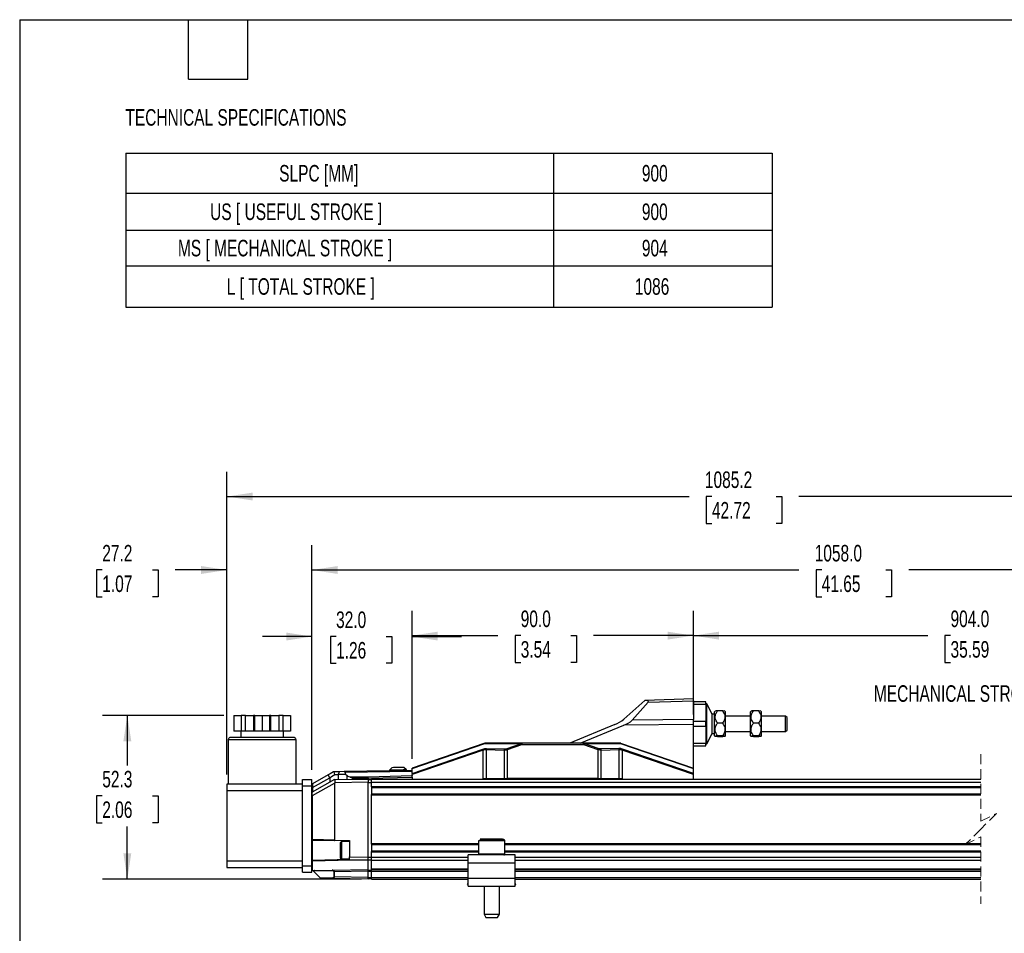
# Model space of a CAD drawing. Header units: millimetres. Extents: x 16 to 683, y 16 to 524.
# Tile 2 of 11: x 16 to 331, y 231 to 524. Entities that reach past the tile are written whole.
import ezdxf

# ---------------------------------------------------------------- set-up
doc = ezdxf.new("R2010")
doc.units = ezdxf.units.MM
doc.header["$LTSCALE"] = 2.5
doc.linetypes.add('HIDDEN', pattern=[1.905, 1.27, -0.635])
doc.layers.add('DIMENSIONS', color=140, linetype='Continuous', lineweight=25)
doc.layers.add('TEXT', color=140, linetype='Continuous', lineweight=25)
doc.styles.add('SLDTEXTSTYLE0', font='TXT', dxfattribs={"width": 0.7})
doc.dimstyles.new('SLDDIMSTYLE0', dxfattribs={"dimtxt": 5.39502, "dimasz": 8.255, "dimexe": 0, "dimexo": 0.0625, "dimgap": 1.348755, "dimtad": 0, "dimtih": 1, "dimtoh": 1, "dimrnd": 1e-09, "dimzin": 12, "dimdsep": 46, "dimtxsty": 'SLDTEXTSTYLE0', "dimsah": 1, "dimcen": 0.09, "dimadec": 0, "dimazin": 3, "dimtfac": 1, "dimtofl": 0, "dimtmove": 0, "dimatfit": 3, "dimfxl": 0, "dimfrac": 2, "dimtolj": 1, "dimtzin": 12, "dimarcsym": 0})
doc.dimstyles.new('SLDDIMSTYLE1', dxfattribs={"dimtxt": 5.39502, "dimasz": 8.255, "dimexe": 0, "dimexo": 0.0625, "dimgap": 1.348755, "dimtad": 0, "dimtih": 1, "dimtoh": 1, "dimrnd": 1e-09, "dimzin": 12, "dimdsep": 46, "dimtxsty": 'SLDTEXTSTYLE0', "dimsah": 1, "dimcen": 0.09, "dimadec": 0, "dimazin": 3, "dimtfac": 1, "dimtmove": 0, "dimatfit": 0, "dimfxl": 0, "dimfrac": 2, "dimtolj": 1, "dimtzin": 12, "dimarcsym": 0})
doc.dimstyles.new('SLDDIMSTYLE2', dxfattribs={"dimtxt": 5.39502, "dimasz": 8.255, "dimexe": 0, "dimexo": 0.0625, "dimgap": 1.348755, "dimtad": 0, "dimtih": 1, "dimtoh": 1, "dimrnd": 1e-09, "dimzin": 4, "dimdsep": 46, "dimtxsty": 'SLDTEXTSTYLE0', "dimsah": 1, "dimcen": 0.09, "dimadec": 0, "dimazin": 1, "dimtfac": 1, "dimtmove": 0, "dimatfit": 0, "dimfxl": 0, "dimfrac": 2, "dimtolj": 1, "dimtzin": 12, "dimarcsym": 0})
doc.dimstyles.new('SLDDIMSTYLE3', dxfattribs={"dimtxt": 5.39502, "dimasz": 8.255, "dimexe": 0, "dimexo": 0.0625, "dimgap": 1.348755, "dimtad": 0, "dimtih": 1, "dimtoh": 1, "dimrnd": 1e-09, "dimzin": 4, "dimdsep": 46, "dimtxsty": 'SLDTEXTSTYLE0', "dimsah": 1, "dimcen": 0.09, "dimadec": 0, "dimazin": 1, "dimtfac": 1, "dimtofl": 0, "dimtmove": 0, "dimatfit": 3, "dimfxl": 0, "dimfrac": 2, "dimtolj": 1, "dimtzin": 12, "dimarcsym": 0})

# ---------------------------------------------------------------- blocks, each defined once
blk = doc.blocks.new('SW_TABLEANNOTATION_0')
at = {"layer": 'DIMENSIONS', "color": 0}
for p, q in [((0, 0), (0, -12.74)), ((0, 0), (136.89, 0)), ((136.89, 0), (136.89, -12.74)), ((136.89, 0), (206.81, 0)), ((206.81, 0), (206.81, -12.74)), ((0, -12.74), (0, -24.64)), ((0, -12.74), (136.89, -12.74)), ((136.89, -12.74), (136.89, -24.64)), ((136.89, -12.74), (206.81, -12.74)), ((206.81, -12.74), (206.81, -24.64)), ((0, -24.64), (0, -36.01)), ((0, -24.64), (136.89, -24.64)), ((136.89, -24.64), (136.89, -36.01)), ((136.89, -24.64), (206.81, -24.64)), ((206.81, -24.64), (206.81, -36.01)), ((0, -36.01), (0, -49.21)), ((0, -36.01), (136.89, -36.01)), ((136.89, -36.01), (136.89, -49.21)), ((136.89, -36.01), (206.81, -36.01)), ((206.81, -36.01), (206.81, -49.21)), ((0, -49.21), (136.89, -49.21)), ((136.89, -49.21), (206.81, -49.21))]:
    blk.add_line(p, q, dxfattribs=at)
at = {"layer": 'DIMENSIONS', "color": 0, "attachment_point": 1, "style": 'SLDTEXTSTYLE0'}
for s, insert, char_height in [('SLPC [MM]', (49.09, -3.74), 5.292), ('900', (165.12, -3.74), 5.292), ('US [ USEFUL STROKE ]', (27, -16.06), 5.2917), ('900', (165.12, -16.06), 5.292), ('MS [ MECHANICAL STROKE ]', (16.7, -27.69), 5.2917), ('904', (165.12, -27.69), 5.292), ('L [ TOTAL STROKE ]', (32.32, -39.98), 5.2917), ('1086', (162.87, -39.98), 5.292)]:
    blk.add_mtext(s, dxfattribs=dict(at, insert=insert, char_height=char_height))
blk = doc.blocks.new('_D')
at = {"layer": 'DIMENSIONS'}
for p, q in [((81.18, 301.16), (42.37, 301.16)), ((50.31, 301.16), (50.31, 285.22)), ((42.29, 275.44), (40.48, 275.44)), ((40.48, 275.44), (40.48, 266.87)), ((58.32, 275.44), (60.14, 275.44)), ((60.14, 275.44), (60.14, 266.87)), ((40.48, 266.87), (42.29, 266.87)), ((50.31, 248.85), (50.31, 265.66)), ((60.14, 266.87), (58.32, 266.87)), ((125.21, 248.85), (42.37, 248.85))]:
    blk.add_line(p, q, dxfattribs=at)
for points in [[(50.31, 301.16), (49.04, 292.91), (51.58, 292.91)], [(50.31, 248.85), (51.58, 257.1), (49.04, 257.1)]]:
    blk.add_solid(points, dxfattribs=at)
at = {"layer": 'DIMENSIONS', "char_height": 5.292, "attachment_point": 1, "style": 'SLDTEXTSTYLE0'}
for s, insert in [('52.3', (42.29, 283.47)), ('2.06', (42.29, 273.69))]:
    blk.add_mtext(s, dxfattribs=dict(at, insert=insert))
blk = doc.blocks.new('_D_1')
at = {"layer": 'DIMENSIONS'}
for p, q in [((82.18, 282.34), (82.18, 355.69)), ((109.38, 283.84), (109.38, 355.69)), ((42.29, 347.75), (40.48, 347.75)), ((40.48, 347.75), (40.48, 339.17)), ((58.32, 347.75), (60.14, 347.75)), ((60.14, 347.75), (60.14, 339.17)), ((82.18, 347.75), (65.64, 347.75)), ((109.38, 347.75), (125.26, 347.75)), ((40.48, 339.17), (42.29, 339.17)), ((60.14, 339.17), (58.32, 339.17))]:
    blk.add_line(p, q, dxfattribs=at)
for points in [[(82.18, 347.75), (73.93, 349.02), (73.93, 346.48)], [(109.38, 347.75), (117.64, 346.48), (117.64, 349.02)]]:
    blk.add_solid(points, dxfattribs=at)
at = {"layer": 'DIMENSIONS', "char_height": 5.292, "attachment_point": 1, "style": 'SLDTEXTSTYLE0'}
for s, insert in [('27.2', (42.29, 355.78)), ('1.07', (42.29, 346))]:
    blk.add_mtext(s, dxfattribs=dict(at, insert=insert))
blk = doc.blocks.new('_D_2')
at = {"layer": 'DIMENSIONS'}
for p, q in [((109.38, 283.84), (109.38, 334.39)), ((141.38, 287.36), (141.38, 334.39)), ((109.38, 326.45), (93.51, 326.45)), ((117.09, 326.45), (115.28, 326.45)), ((115.28, 326.45), (115.28, 317.88)), ((133.12, 326.45), (134.93, 326.45)), ((134.93, 326.45), (134.93, 317.88)), ((141.38, 326.45), (157.26, 326.45)), ((115.28, 317.88), (117.09, 317.88)), ((134.93, 317.88), (133.12, 317.88))]:
    blk.add_line(p, q, dxfattribs=at)
for points in [[(109.38, 326.45), (101.13, 327.72), (101.13, 325.18)], [(141.38, 326.45), (149.64, 325.18), (149.64, 327.72)]]:
    blk.add_solid(points, dxfattribs=at)
at = {"layer": 'DIMENSIONS', "char_height": 5.292, "attachment_point": 1, "style": 'SLDTEXTSTYLE0'}
for s, insert in [('32.0', (117.09, 334.48)), ('1.26', (117.09, 324.7))]:
    blk.add_mtext(s, dxfattribs=dict(at, insert=insert))
blk = doc.blocks.new('_D_3')
at = {"layer": 'DIMENSIONS'}
for p, q in [((141.38, 287.36), (141.38, 334.68)), ((231.38, 301.51), (231.38, 334.68)), ((141.38, 326.74), (168.84, 326.74)), ((176.15, 326.74), (174.34, 326.74)), ((174.34, 326.74), (174.34, 318.17)), ((192.18, 326.74), (193.99, 326.74)), ((193.99, 326.74), (193.99, 318.17)), ((231.38, 326.74), (199.49, 326.74)), ((174.34, 318.17), (176.15, 318.17)), ((193.99, 318.17), (192.18, 318.17))]:
    blk.add_line(p, q, dxfattribs=at)
for points in [[(141.38, 326.74), (149.64, 325.47), (149.64, 328.01)], [(231.38, 326.74), (223.13, 328.01), (223.13, 325.47)]]:
    blk.add_solid(points, dxfattribs=at)
at = {"layer": 'DIMENSIONS', "char_height": 5.292, "attachment_point": 1, "style": 'SLDTEXTSTYLE0'}
for s, insert in [('90.0', (176.15, 334.77)), ('3.54', (176.15, 324.99))]:
    blk.add_mtext(s, dxfattribs=dict(at, insert=insert))
blk = doc.blocks.new('_D_4')
at = {"layer": 'DIMENSIONS'}
for p, q in [((231.38, 301.51), (231.38, 334.68)), ((459.18, 286.59), (459.18, 334.68)), ((392.46, 330.27), (388.93, 323.22)), ((394.23, 326.74), (392.46, 330.27)), ((231.38, 326.74), (306.35, 326.74)), ((313.66, 326.74), (311.85, 326.74)), ((311.85, 326.74), (311.85, 318.17)), ((334.18, 326.74), (335.99, 326.74)), ((335.99, 326.74), (335.99, 318.17)), ((387.17, 326.74), (341.49, 326.74)), ((388.93, 323.22), (387.17, 326.74)), ((459.18, 326.74), (394.23, 326.74)), ((311.85, 318.17), (313.66, 318.17)), ((335.99, 318.17), (334.18, 318.17))]:
    blk.add_line(p, q, dxfattribs=at)
for points in [[(231.38, 326.74), (239.64, 325.47), (239.64, 328.01)], [(459.18, 326.74), (450.93, 328.01), (450.93, 325.47)]]:
    blk.add_solid(points, dxfattribs=at)
at = {"layer": 'DIMENSIONS', "char_height": 5.292, "attachment_point": 1, "style": 'SLDTEXTSTYLE0'}
for s, insert in [('904.0', (313.66, 334.77)), ('35.59', (313.66, 324.99))]:
    blk.add_mtext(s, dxfattribs=dict(at, insert=insert))
blk = doc.blocks.new('_D_5')
at = {"layer": 'DIMENSIONS'}
for p, q in [((109.38, 283.84), (109.38, 355.69)), ((491.18, 279.66), (491.18, 355.69)), ((385.18, 351.28), (383.42, 347.75)), ((388.71, 344.22), (385.18, 351.28)), ((109.38, 347.75), (265.14, 347.75)), ((272.45, 347.75), (270.64, 347.75)), ((270.64, 347.75), (270.64, 339.17)), ((292.97, 347.75), (294.78, 347.75)), ((294.78, 347.75), (294.78, 339.17)), ((383.42, 347.75), (300.28, 347.75)), ((390.47, 347.75), (388.71, 344.22)), ((491.18, 347.75), (390.47, 347.75)), ((270.64, 339.17), (272.45, 339.17)), ((294.78, 339.17), (292.97, 339.17))]:
    blk.add_line(p, q, dxfattribs=at)
for points in [[(109.38, 347.75), (117.64, 346.48), (117.64, 349.02)], [(491.18, 347.75), (482.93, 349.02), (482.93, 346.48)]]:
    blk.add_solid(points, dxfattribs=at)
at = {"layer": 'DIMENSIONS', "char_height": 5.292, "attachment_point": 1, "style": 'SLDTEXTSTYLE0'}
for s, insert in [('1058.0', (270.2, 355.78)), ('41.65', (272.45, 346))]:
    blk.add_mtext(s, dxfattribs=dict(at, insert=insert))
blk = doc.blocks.new('_D_6')
at = {"layer": 'DIMENSIONS'}
for p, q in [((82.18, 282.34), (82.18, 379.2)), ((491.18, 279.66), (491.18, 379.2)), ((371.15, 374.79), (367.62, 367.73)), ((372.91, 371.26), (371.15, 374.79)), ((82.18, 371.26), (230.01, 371.26)), ((237.32, 371.26), (235.51, 371.26)), ((235.51, 371.26), (235.51, 362.68)), ((257.84, 371.26), (259.65, 371.26)), ((259.65, 371.26), (259.65, 362.68)), ((365.85, 371.26), (265.15, 371.26)), ((367.62, 367.73), (365.85, 371.26)), ((491.18, 371.26), (372.91, 371.26)), ((235.51, 362.68), (237.32, 362.68)), ((259.65, 362.68), (257.84, 362.68))]:
    blk.add_line(p, q, dxfattribs=at)
for points in [[(82.18, 371.26), (90.44, 369.99), (90.44, 372.53)], [(491.18, 371.26), (482.93, 372.53), (482.93, 369.99)]]:
    blk.add_solid(points, dxfattribs=at)
at = {"layer": 'DIMENSIONS', "char_height": 5.292, "attachment_point": 1, "style": 'SLDTEXTSTYLE0'}
for s, insert in [('1085.2', (235.08, 379.29)), ('42.72', (237.32, 369.51))]:
    blk.add_mtext(s, dxfattribs=dict(at, insert=insert))

msp = doc.modelspace()

# ---------------------------------------------------------------- linework, layer by layer
for p, q in [((215.837, 305.952), (209.096, 300.038)), ((215.842, 305.956), (215.837, 305.952)), ((231.382, 306.498), (215.842, 305.956)), ((216.901, 305.411), (231.382, 305.916)), ((231.382, 305.916), (231.382, 306.498)), ((231.382, 305.916), (231.382, 299.883)), ((211.842, 299.694), (216.901, 305.411)), ((235.382, 305.518), (231.382, 305.518)), ((231.382, 304.796), (235.382, 304.796)), ((235.382, 304.796), (235.382, 305.518)), ((235.682, 304.918), (235.382, 304.918)), ((235.382, 304.796), (235.382, 299.239)), ((237.418, 301.615), (235.682, 304.918)), ((235.682, 298.518), (235.682, 304.918)), ((238.399, 302.545), (238.182, 302.369)), ((240.736, 302.638), (239.128, 302.638)), ((241.682, 302.369), (241.465, 302.545)), ((249.899, 302.545), (249.682, 302.369)), ((252.236, 302.638), (250.628, 302.638)), ((253.182, 302.369), (252.965, 302.545)), ((84.352, 301.162), (84.352, 296.162)), ((84.352, 301.162), (86.727, 301.162)), ((86.727, 301.162), (86.727, 296.162)), ((88.093, 301.162), (86.727, 301.162)), ((88.093, 296.162), (88.093, 301.162)), ((88.093, 301.162), (90.691, 301.162)), ((90.691, 301.162), (90.691, 296.162)), ((91.057, 301.162), (90.691, 301.162)), ((91.057, 296.162), (91.057, 301.162)), ((91.057, 301.162), (93.432, 301.162)), ((93.432, 301.162), (93.432, 296.162)), ((93.432, 301.162), (95.807, 301.162)), ((95.807, 301.162), (95.807, 296.162)), ((96.173, 301.162), (95.807, 301.162)), ((96.173, 296.162), (96.173, 301.162)), ((96.173, 301.162), (98.771, 301.162)), ((98.771, 301.162), (98.771, 296.162)), ((100.137, 301.162), (98.771, 301.162)), ((100.137, 296.162), (100.137, 301.162)), ((100.137, 301.162), (102.512, 301.162)), ((102.512, 301.162), (102.512, 296.162)), ((231.382, 299.883), (211.842, 299.694)), ((231.382, 298.34), (231.382, 299.883)), ((235.382, 299.239), (231.382, 299.239)), ((235.382, 297.796), (235.382, 299.239)), ((238.182, 301.615), (237.418, 301.615)), ((237.418, 298.518), (237.418, 301.615)), ((238.182, 294.666), (238.182, 302.369)), ((241.682, 298.728), (241.682, 302.369)), ((249.682, 301.018), (241.682, 301.018)), ((249.682, 294.666), (249.682, 302.369)), ((253.182, 298.728), (253.182, 302.369)), ((260.882, 301.018), (253.182, 301.018)), ((261.382, 300.518), (260.882, 301.018)), ((260.882, 298.518), (260.882, 301.018)), ((261.382, 298.518), (261.382, 300.518)), ((86.727, 296.162), (84.352, 296.162)), ((86.632, 296.162), (86.632, 294.162)), ((88.093, 296.162), (86.727, 296.162)), ((90.691, 296.162), (88.093, 296.162)), ((91.057, 296.162), (90.691, 296.162)), ((93.432, 296.162), (91.057, 296.162)), ((95.807, 296.162), (93.432, 296.162)), ((96.173, 296.162), (95.807, 296.162)), ((98.771, 296.162), (96.173, 296.162)), ((100.137, 296.162), (98.771, 296.162)), ((102.512, 296.162), (100.137, 296.162)), ((100.232, 294.162), (100.232, 296.162)), ((206.314, 298.31), (191.905, 292.368)), ((195.183, 292.368), (209.142, 298.125)), ((231.382, 298.34), (209.142, 298.125)), ((231.382, 284.348), (231.382, 298.34)), ((231.382, 297.796), (235.382, 297.796)), ((235.382, 297.796), (235.382, 292.239)), ((235.682, 292.118), (235.682, 298.518)), ((237.418, 295.42), (237.418, 298.518)), ((240.736, 298.77), (239.128, 298.77)), ((241.682, 294.666), (241.682, 298.728)), ((252.236, 298.77), (250.628, 298.77)), ((253.182, 294.666), (253.182, 298.728)), ((260.882, 296.018), (260.882, 298.518)), ((260.882, 296.018), (261.382, 296.518)), ((261.382, 296.518), (261.382, 298.518)), ((82.582, 293.362), (82.582, 279.162)), ((104.282, 293.362), (82.582, 293.362)), ((103.482, 294.162), (83.382, 294.162)), ((104.282, 279.162), (104.282, 293.362)), ((235.682, 292.118), (237.418, 295.42)), ((237.418, 295.42), (238.182, 295.42)), ((238.182, 294.666), (238.399, 294.49)), ((239.128, 294.397), (238.417, 294.492)), ((240.736, 294.65), (239.128, 294.65)), ((240.736, 294.397), (239.128, 294.397)), ((241.465, 294.49), (241.682, 294.666)), ((241.682, 296.018), (249.682, 296.018)), ((249.682, 294.666), (249.899, 294.49)), ((250.628, 294.397), (249.917, 294.492)), ((252.236, 294.65), (250.628, 294.65)), ((252.236, 294.397), (250.628, 294.397)), ((252.965, 294.49), (253.182, 294.666)), ((253.182, 296.018), (260.882, 296.018)), ((164.661, 292.367), (141.382, 284.345)), ((141.382, 284.19), (164.632, 292.202)), ((141.382, 282.649), (164.03, 290.453)), ((164.145, 290.119), (141.382, 282.275)), ((164.145, 281.068), (164.145, 290.119)), ((164.632, 292.202), (176.44, 292.202)), ((176.555, 292.368), (164.663, 292.368)), ((165.151, 290.309), (170.894, 290.127)), ((165.151, 290.309), (165.151, 281.068)), ((165.203, 290.643), (170.947, 290.462)), ((170.894, 290.127), (170.894, 281.068)), ((170.894, 290.127), (170.97, 290.126)), ((170.947, 290.462), (171.01, 290.461)), ((171.784, 290.598), (176.44, 292.202)), ((171.9, 290.263), (176.555, 291.868)), ((171.9, 281.068), (171.9, 290.263)), ((176.555, 292.368), (176.555, 291.868)), ((196.205, 292.368), (176.555, 292.368)), ((176.555, 291.868), (196.205, 291.868)), ((196.205, 291.868), (196.205, 292.368)), ((208.101, 292.368), (196.205, 292.368)), ((196.205, 291.868), (200.864, 290.263)), ((200.979, 290.597), (196.321, 292.202)), ((196.321, 292.202), (208.132, 292.202)), ((200.864, 290.263), (200.864, 281.068)), ((201.817, 290.461), (201.754, 290.46)), ((201.87, 290.127), (201.793, 290.126)), ((207.561, 290.643), (201.817, 290.461)), ((201.87, 290.127), (207.613, 290.309)), ((201.87, 281.068), (201.87, 290.127)), ((207.613, 281.068), (207.613, 290.309)), ((208.103, 292.367), (231.382, 284.348)), ((208.132, 292.202), (231.382, 284.193)), ((208.619, 290.119), (208.619, 281.068)), ((231.382, 282.278), (208.619, 290.119)), ((231.382, 282.651), (208.734, 290.453)), ((235.382, 292.239), (231.382, 292.239)), ((231.382, 291.518), (235.382, 291.518)), ((235.382, 291.518), (235.382, 292.239)), ((235.382, 292.118), (235.682, 292.118)), ((141.382, 283.588), (119.684, 283.209)), ((134.915, 284.475), (134.13, 283.661)), ((134.13, 283.661), (134.133, 283.461)), ((139.629, 283.757), (138.815, 284.543)), ((139.632, 283.557), (139.629, 283.757)), ((141.382, 284.19), (141.382, 284.345)), ((141.382, 282.649), (141.382, 284.19)), ((231.382, 284.193), (231.382, 284.348)), ((231.382, 282.651), (231.382, 284.193)), ((106.382, 278.662), (106.382, 280.662)), ((106.382, 280.662), (109.382, 280.662)), ((109.382, 278.662), (109.382, 280.662)), ((116.632, 280.66), (109.484, 276.657)), ((114.594, 282.202), (109.525, 279.359)), ((109.578, 278.17), (115.104, 281.269)), ((115.104, 281.269), (114.594, 282.202)), ((115.104, 281.269), (115.104, 279.804)), ((116.51, 283.154), (116.284, 283.15)), ((116.727, 282.344), (116.51, 283.154)), ((116.632, 280.66), (116.771, 280.662)), ((116.727, 282.344), (117.75, 282.344)), ((116.758, 279.662), (116.771, 280.662)), ((116.771, 280.662), (127.382, 280.847)), ((118.078, 283.181), (117.75, 282.344)), ((120.166, 282.344), (117.75, 282.344)), ((117.75, 282.344), (117.75, 280.679)), ((119.684, 283.209), (118.078, 283.181)), ((120.001, 283.039), (141.382, 283.412)), ((120.166, 282.344), (120.001, 283.039)), ((120.166, 282.344), (120.486, 282.056)), ((120.486, 282.056), (120.486, 280.727)), ((127.382, 281.49), (121.547, 281.448)), ((121.547, 281.448), (122.47, 281.101)), ((122.47, 281.101), (127.382, 281.136)), ((122.47, 280.762), (122.47, 281.101)), ((141.382, 281.836), (127.382, 281.49)), ((127.382, 281.136), (141.382, 281.482)), ((127.382, 281.136), (127.382, 280.847)), ((127.382, 280.847), (127.382, 279.847)), ((127.382, 280.663), (128.382, 280.663)), ((128.382, 280.847), (323.363, 280.847)), ((128.382, 279.848), (128.382, 280.847)), ((141.382, 282.649), (141.382, 282.275)), ((141.382, 281.937), (141.382, 282.275)), ((141.382, 281.937), (141.382, 281.836)), ((141.382, 281.482), (141.382, 280.847)), ((164.145, 281.068), (165.151, 281.068)), ((165.151, 281.068), (170.894, 281.068)), ((170.894, 281.068), (171.9, 281.068)), ((200.864, 281.068), (171.9, 281.068)), ((173.382, 280.847), (173.382, 281.068)), ((199.382, 281.068), (199.382, 280.847)), ((200.864, 281.068), (201.87, 281.068)), ((201.87, 281.068), (207.613, 281.068)), ((207.613, 281.068), (208.619, 281.068)), ((231.382, 282.278), (231.382, 282.651)), ((231.382, 280.847), (231.382, 282.278)), ((106.382, 279.162), (82.182, 279.162)), ((82.182, 279.162), (82.182, 277.162)), ((106.382, 278.662), (109.382, 278.662)), ((106.382, 253.062), (106.382, 278.662)), ((109.382, 253.062), (109.382, 278.662)), ((109.525, 279.359), (109.484, 279.337)), ((109.521, 275.544), (116.632, 279.526)), ((109.525, 279.359), (109.525, 278.153)), ((109.578, 278.17), (109.578, 276.709)), ((116.758, 279.662), (116.632, 279.526)), ((116.632, 279.526), (116.632, 261.324)), ((127.382, 279.847), (116.758, 279.662)), ((127.382, 255.828), (127.382, 279.847)), ((127.382, 279.698), (128.382, 279.698)), ((128.382, 278.498), (128.382, 279.848)), ((128.382, 279.848), (323.363, 279.848)), ((128.382, 278.498), (323.363, 278.498)), ((128.382, 278.348), (128.382, 278.498)), ((128.382, 278.348), (128.382, 275.948)), ((128.382, 278.148), (323.363, 278.148)), ((82.182, 277.162), (106.382, 277.162)), ((82.182, 277.162), (82.182, 254.562)), ((109.485, 275.53), (109.484, 276.657)), ((109.521, 261.509), (109.521, 275.544)), ((128.382, 276.148), (323.363, 276.148)), ((128.382, 275.798), (128.382, 275.948)), ((128.382, 275.798), (323.363, 275.798)), ((128.382, 260.198), (128.382, 275.798)), ((109.382, 261.509), (109.521, 261.509)), ((116.632, 261.324), (109.521, 261.509)), ((170.333, 261.548), (163.195, 261.548)), ((109.577, 261.309), (116.659, 261.124)), ((109.577, 254.796), (109.577, 261.309)), ((116.632, 261.324), (121.382, 261.2)), ((121.382, 261), (116.659, 261.124)), ((118.782, 260.853), (118.382, 260.453)), ((118.382, 260.453), (118.382, 255.653)), ((121.382, 260.853), (118.782, 260.853)), ((118.782, 260.853), (118.782, 255.253)), ((121.382, 261.2), (121.382, 255.932)), ((128.382, 260.198), (162.682, 260.198)), ((128.382, 260.048), (128.382, 260.198)), ((128.382, 260.048), (128.382, 257.648)), ((128.382, 259.848), (162.682, 259.848)), ((162.682, 261.048), (162.682, 256.748)), ((170.799, 261.048), (162.682, 261.048)), ((171.082, 261.048), (170.799, 261.048)), ((171.082, 256.748), (171.082, 261.048)), ((171.082, 260.198), (323.363, 260.198)), ((171.082, 259.848), (323.363, 259.848)), ((118.382, 255.653), (118.782, 255.253)), ((118.782, 255.253), (121.382, 255.253)), ((121.382, 254.932), (121.382, 255.932)), ((121.382, 255.932), (127.382, 255.828)), ((127.382, 255.862), (128.382, 255.862)), ((128.382, 257.848), (162.682, 257.848)), ((128.382, 257.498), (128.382, 257.648)), ((128.382, 257.498), (162.682, 257.498)), ((128.382, 255.848), (128.382, 257.498)), ((128.382, 254.848), (128.382, 255.848)), ((128.382, 255.848), (159.382, 255.848)), ((174.382, 256.548), (159.382, 256.548)), ((159.382, 254.048), (159.382, 256.548)), ((170.633, 256.748), (162.682, 256.748)), ((170.799, 256.748), (170.633, 256.748)), ((171.08, 256.748), (170.799, 256.748)), ((171.082, 256.748), (171.08, 256.748)), ((171.082, 257.848), (323.363, 257.848)), ((171.082, 257.498), (323.363, 257.498)), ((174.382, 254.048), (174.382, 256.548)), ((174.382, 255.848), (323.363, 255.848)), ((106.382, 254.562), (82.182, 254.562)), ((82.182, 254.562), (82.182, 252.562)), ((82.182, 252.562), (106.382, 252.562)), ((106.382, 253.062), (109.382, 253.062)), ((106.382, 251.062), (106.382, 253.062)), ((109.578, 254.596), (109.382, 254.596)), ((109.382, 251.062), (109.382, 253.062)), ((121.382, 255.111), (109.577, 254.796)), ((121.854, 254.924), (109.578, 254.596)), ((109.578, 251.646), (109.578, 254.596)), ((127.382, 254.828), (121.382, 254.932)), ((127.382, 255.013), (128.382, 255.013)), ((127.382, 251.843), (127.382, 254.828)), ((128.382, 254.848), (159.382, 254.848)), ((128.382, 252.098), (128.382, 254.848)), ((128.382, 251.848), (128.382, 252.098)), ((128.382, 252.098), (159.382, 252.098)), ((159.382, 254.048), (174.382, 254.048)), ((159.382, 249.048), (159.382, 254.048)), ((174.382, 254.848), (323.363, 254.848)), ((174.382, 249.048), (174.382, 254.048)), ((174.382, 252.098), (323.363, 252.098)), ((106.382, 251.062), (109.382, 251.062)), ((109.85, 251.375), (109.578, 251.646)), ((109.85, 251.375), (109.886, 251.339)), ((115.818, 251.442), (109.886, 251.339)), ((111.913, 249.311), (109.886, 251.339)), ((110.329, 251.545), (115.899, 251.642)), ((111.913, 249.311), (115.818, 249.243)), ((115.899, 249.043), (112.115, 249.109)), ((115.899, 251.642), (127.382, 251.843)), ((127.382, 248.843), (115.899, 249.043)), ((116.486, 249.531), (116.486, 251.154)), ((116.486, 251.154), (116.567, 251.154)), ((116.486, 249.531), (116.567, 249.531)), ((127.382, 251.343), (116.567, 251.154)), ((116.567, 249.531), (116.567, 251.154)), ((127.382, 249.343), (116.567, 249.531)), ((127.382, 251.698), (128.382, 251.698)), ((127.382, 251.348), (128.382, 251.348)), ((127.382, 249.343), (127.382, 251.343)), ((127.382, 249.347), (128.382, 249.347)), ((127.382, 248.843), (127.382, 249.343)), ((127.382, 248.998), (128.382, 248.998)), ((128.382, 251.348), (128.382, 251.848)), ((128.382, 251.848), (159.382, 251.848)), ((128.382, 249.348), (128.382, 251.348)), ((128.382, 251.348), (159.382, 251.348)), ((128.382, 248.848), (128.382, 249.348)), ((128.382, 249.348), (159.382, 249.348)), ((128.382, 248.848), (159.382, 248.848)), ((174.382, 249.048), (159.382, 249.048)), ((159.382, 246.548), (159.382, 249.048)), ((174.382, 251.848), (323.363, 251.848)), ((174.382, 251.348), (323.363, 251.348)), ((174.382, 249.348), (323.363, 249.348)), ((174.382, 246.548), (174.382, 249.048)), ((174.382, 248.848), (323.363, 248.848)), ((159.169, 247.09), (159.382, 247.368)), ((159.382, 246.926), (159.169, 247.09)), ((159.382, 246.548), (174.382, 246.548)), ((159.961, 246.48), (159.874, 246.548)), ((160.013, 246.548), (159.961, 246.48)), ((164.432, 246.548), (164.432, 237.587)), ((169.332, 237.587), (169.332, 246.548)), ((173.803, 246.48), (173.751, 246.548)), ((173.89, 246.548), (173.803, 246.48)), ((174.595, 247.09), (174.382, 247.368)), ((174.595, 247.09), (174.382, 246.926)), ((164.432, 237.587), (165.032, 236.548)), ((164.432, 237.587), (169.167, 237.587)), ((165.032, 236.548), (166.214, 236.548)), ((166.214, 236.548), (168.732, 236.548)), ((168.732, 236.548), (169.332, 237.587)), ((169.167, 237.587), (169.332, 237.587))]:
    msp.add_line(p, q)
at = {"color": 7, "linetype": 'HIDDEN', "lineweight": 18}
for p, q in [((323.363, 288.785), (323.363, 267.348)), ((323.363, 267.348), (328.363, 269.848)), ((328.363, 269.848), (323.363, 264.848)), ((323.363, 264.848), (318.363, 259.848)), ((318.363, 259.848), (323.363, 262.348)), ((323.363, 262.348), (323.363, 240.91))]:
    msp.add_line(p, q, dxfattribs=at)
at = {"flags": 128}
for points in [[(216.901, 305.411), (217, 305.598), (216.938, 305.75), (216.717, 305.862), (216.346, 305.93), (215.837, 305.952)], [(171.784, 290.598), (171.796, 290.563), (171.809, 290.526), (171.823, 290.486), (171.837, 290.444), (171.852, 290.4), (171.868, 290.355), (171.884, 290.31), (171.9, 290.263)], [(176.44, 292.202), (176.451, 292.239), (176.464, 292.272), (176.477, 292.3), (176.492, 292.324), (176.507, 292.343), (176.523, 292.357), (176.539, 292.365), (176.555, 292.368)], [(176.555, 291.868), (176.539, 291.914), (176.523, 291.96), (176.508, 292.005), (176.493, 292.048), (176.478, 292.09), (176.464, 292.13), (176.452, 292.167), (176.44, 292.202)], [(196.205, 292.368), (196.222, 292.365), (196.238, 292.357), (196.253, 292.343), (196.268, 292.324), (196.283, 292.3), (196.296, 292.272), (196.309, 292.239), (196.321, 292.202)], [(196.321, 292.202), (196.309, 292.167), (196.296, 292.13), (196.282, 292.09), (196.268, 292.048), (196.253, 292.005), (196.237, 291.96), (196.221, 291.914), (196.205, 291.868)], [(200.864, 290.263), (200.88, 290.309), (200.896, 290.355), (200.912, 290.4), (200.927, 290.443), (200.941, 290.485), (200.955, 290.525), (200.968, 290.562), (200.979, 290.597)], [(139.629, 283.757), (139.582, 283.757), (139.217, 283.75), (138.536, 283.738), (137.632, 283.723), (136.625, 283.705), (135.654, 283.688), (134.847, 283.674), (134.315, 283.665), (134.13, 283.661)], [(138.815, 284.543), (138.666, 284.541), (138.244, 284.533), (137.611, 284.522), (136.865, 284.509), (136.119, 284.496), (135.487, 284.485), (135.064, 284.478), (134.915, 284.475)], [(116.284, 283.15), (115.736, 282.842), (115.172, 282.526), (114.594, 282.202)], [(115.104, 281.269), (115.649, 281.63), (116.192, 281.989), (116.727, 282.344)], [(118.078, 283.181), (117.6, 283.173), (117.074, 283.164), (116.51, 283.154)], [(109.382, 278.1), (109.385, 278.11), (109.395, 278.12), (109.411, 278.129), (109.433, 278.137), (109.46, 278.144), (109.491, 278.149), (109.525, 278.153)], [(109.382, 275.483), (109.385, 275.493), (109.394, 275.502), (109.41, 275.511), (109.43, 275.518), (109.455, 275.525), (109.485, 275.53)], [(109.577, 261.309), (109.565, 261.313), (109.554, 261.325), (109.544, 261.344), (109.536, 261.368), (109.529, 261.399), (109.524, 261.433), (109.522, 261.47), (109.521, 261.509)], [(109.382, 251.843), (109.386, 251.839), (109.397, 251.828), (109.415, 251.81), (109.439, 251.785), (109.469, 251.756), (109.503, 251.722), (109.54, 251.685), (109.578, 251.646)], [(115.899, 251.642), (116.154, 251.608), (116.154, 251.609)]]:
    msp.add_lwpolyline(points, dxfattribs=at)
for centre, radius, start, end in [((202.502, 307.555), 10, 292.41172, 311.26204), ((206.547, 305.694), 8.002, 288.92463, 311.42742), ((164.853, 292.247), 0.226, 148.12263, 191.66491), ((164.716, 292.211), 0.165, 108.57058, 109.32382), ((172.107, 290.109), 1.213, 163.07532, 179.10851), ((172.26, 290.143), 1.29, 165.73129, 180.72338), ((200.5, 290.142), 1.293, 359.29286, 14.25194), ((200.657, 290.108), 1.213, 0.89218, 16.93337), ((208.067, 292.265), 0.108, 70.47708, 71.62853), ((207.911, 292.248), 0.226, 348.29926, 31.89447), ((109.582, 279.162), 0.2, 119.27079, 180.01956), ((109.511, 278.284), 0.132, 275.72825, 300.43153), ((109.582, 276.482), 0.2, 119.18606, 180.02564), ((109.582, 261.509), 0.2, 180.00197, 268.48731)]:
    msp.add_arc(centre, radius, start, end)
for points, knots in [([(239.128, 298.77), (238.828, 299.232), (238.346, 299.974), (238.354, 301.302), (238.745, 302.097), (239.056, 302.536), (239.128, 302.638)], [0, 0, 0, 0, 0.38341214, 0.61562272, 0.91076402, 1, 1, 1, 1]), ([(239.128, 302.638), (238.775, 302.707), (238.412, 302.779), (238.417, 302.53), (238.417, 302.524)], [0, 0, 0, 0, 0.9731491, 1, 1, 1, 1]), ([(241.447, 302.524), (241.447, 302.53), (241.45, 302.708), (241.019, 302.589), (240.801, 302.627), (240.736, 302.638)], [0, 0, 0, 0, 0.0269587, 0.7096283, 1, 1, 1, 1]), ([(240.736, 302.638), (241.036, 302.176), (241.518, 301.434), (241.51, 300.107), (241.119, 299.311), (240.808, 298.872), (240.736, 298.77)], [0, 0, 0, 0, 0.3834126, 0.6156235, 0.9107679, 1, 1, 1, 1]), ([(250.628, 298.77), (250.328, 299.232), (249.846, 299.974), (249.854, 301.302), (250.245, 302.097), (250.556, 302.536), (250.628, 302.638)], [0, 0, 0, 0, 0.38341214, 0.61562272, 0.91076402, 1, 1, 1, 1]), ([(250.628, 302.638), (250.275, 302.707), (249.912, 302.779), (249.917, 302.53), (249.917, 302.524)], [0, 0, 0, 0, 0.9731491, 1, 1, 1, 1]), ([(252.947, 302.524), (252.947, 302.53), (252.95, 302.708), (252.519, 302.589), (252.301, 302.627), (252.236, 302.638)], [0, 0, 0, 0, 0.0269587, 0.7096283, 1, 1, 1, 1]), ([(252.236, 302.638), (252.536, 302.176), (253.018, 301.434), (253.01, 300.107), (252.619, 299.311), (252.308, 298.872), (252.236, 298.77)], [0, 0, 0, 0, 0.3834126, 0.6156235, 0.9107679, 1, 1, 1, 1]), ([(239.128, 294.65), (238.828, 295.145), (238.345, 295.943), (238.353, 297.34), (238.742, 298.19), (239.056, 298.662), (239.128, 298.77)], [0, 0, 0, 0, 0.38240109, 0.61673033, 0.91169735, 1, 1, 1, 1]), ([(240.736, 298.77), (241.036, 298.276), (241.519, 297.478), (241.511, 296.08), (241.122, 295.23), (240.808, 294.759), (240.736, 294.65)], [0, 0, 0, 0, 0.3824011, 0.6167306, 0.9117009, 1, 1, 1, 1]), ([(250.628, 294.65), (250.328, 295.145), (249.845, 295.943), (249.853, 297.34), (250.242, 298.19), (250.556, 298.662), (250.628, 298.77)], [0, 0, 0, 0, 0.38240109, 0.61673033, 0.91169735, 1, 1, 1, 1]), ([(252.236, 298.77), (252.536, 298.276), (253.019, 297.478), (253.011, 296.08), (252.622, 295.23), (252.308, 294.759), (252.236, 294.65)], [0, 0, 0, 0, 0.3824011, 0.6167306, 0.9117009, 1, 1, 1, 1]), ([(83.382, 294.162), (83.269, 294.147), (83.033, 294.118), (82.764, 293.902), (82.608, 293.633), (82.59, 293.449), (82.582, 293.362)], [0, 0, 0, 0, 0.2702498, 0.5624242, 0.7897392, 1, 1, 1, 1]), ([(104.282, 293.362), (104.268, 293.475), (104.239, 293.711), (104.022, 293.979), (103.753, 294.135), (103.57, 294.153), (103.482, 294.162)], [0, 0, 0, 0, 0.2702567, 0.562424, 0.7897577, 1, 1, 1, 1]), ([(238.417, 294.511), (238.416, 294.527), (238.408, 294.716), (238.844, 294.602), (239.063, 294.639), (239.128, 294.65)], [0, 0, 0, 0, 0.0578157, 0.7187976, 1, 1, 1, 1]), ([(240.736, 294.65), (241.085, 294.716), (241.456, 294.787), (241.447, 294.526), (241.447, 294.511)], [0, 0, 0, 0, 0.9422902, 1, 1, 1, 1]), ([(241.447, 294.492), (241.281, 294.464), (241.045, 294.424), (240.807, 294.403), (240.736, 294.397)], [0, 0, 0, 0, 0.7015834, 1, 1, 1, 1]), ([(249.917, 294.511), (249.916, 294.527), (249.908, 294.716), (250.344, 294.602), (250.563, 294.639), (250.628, 294.65)], [0, 0, 0, 0, 0.0578157, 0.7187976, 1, 1, 1, 1]), ([(252.236, 294.65), (252.585, 294.716), (252.956, 294.787), (252.947, 294.526), (252.947, 294.511)], [0, 0, 0, 0, 0.9422902, 1, 1, 1, 1]), ([(252.947, 294.492), (252.781, 294.464), (252.545, 294.424), (252.307, 294.403), (252.236, 294.397)], [0, 0, 0, 0, 0.7015834, 1, 1, 1, 1]), ([(164.03, 290.453), (164.227, 290.513), (164.61, 290.63), (165.009, 290.639), (165.203, 290.643)], [0, 0, 0, 0, 0.5147413, 1, 1, 1, 1]), ([(164.03, 290.453), (164.038, 290.429), (164.056, 290.378), (164.084, 290.298), (164.114, 290.21), (164.135, 290.15), (164.145, 290.119)], [0, 0, 0, 0, 0.214323, 0.4588232, 0.7241093, 1, 1, 1, 1]), ([(164.145, 290.119), (164.314, 290.179), (164.64, 290.295), (164.985, 290.304), (165.151, 290.309)], [0, 0, 0, 0, 0.51916833, 1, 1, 1, 1]), ([(165.203, 290.643), (165.189, 290.592), (165.16, 290.482), (165.154, 290.369), (165.151, 290.309)], [0, 0, 0, 0, 0.4700641, 1, 1, 1, 1]), ([(170.97, 290.126), (171.123, 290.133), (171.438, 290.146), (171.743, 290.223), (171.9, 290.263)], [0, 0, 0, 0, 0.48655478, 1, 1, 1, 1]), ([(171.01, 290.461), (171.138, 290.467), (171.402, 290.48), (171.655, 290.558), (171.784, 290.598)], [0, 0, 0, 0, 0.4864278, 1, 1, 1, 1]), ([(201.793, 290.126), (201.64, 290.132), (201.326, 290.145), (201.021, 290.223), (200.864, 290.263)], [0, 0, 0, 0, 0.4865877, 1, 1, 1, 1]), ([(201.754, 290.46), (201.625, 290.466), (201.362, 290.479), (201.109, 290.557), (200.979, 290.597)], [0, 0, 0, 0, 0.4864317, 1, 1, 1, 1]), ([(208.734, 290.453), (208.537, 290.513), (208.154, 290.63), (207.755, 290.639), (207.561, 290.643)], [0, 0, 0, 0, 0.5147244, 1, 1, 1, 1]), ([(207.613, 290.309), (207.61, 290.369), (207.604, 290.482), (207.574, 290.592), (207.561, 290.643)], [0, 0, 0, 0, 0.5299299, 1, 1, 1, 1]), ([(207.613, 290.309), (207.779, 290.304), (208.124, 290.295), (208.45, 290.179), (208.619, 290.119)], [0, 0, 0, 0, 0.4808384, 1, 1, 1, 1]), ([(208.734, 290.453), (208.725, 290.43), (208.708, 290.378), (208.68, 290.298), (208.65, 290.21), (208.629, 290.15), (208.619, 290.119)], [0, 0, 0, 0, 0.2143097, 0.4587924, 0.7240938, 1, 1, 1, 1]), ([(119.684, 283.209), (119.759, 283.205), (119.863, 283.2), (119.971, 283.118), (119.991, 283.065), (120.001, 283.039)], [0, 0, 0, 0, 0.5651763, 0.7894665, 1, 1, 1, 1]), ([(121.547, 281.448), (121.357, 281.52), (120.971, 281.666), (120.649, 281.924), (120.486, 282.056)], [0, 0, 0, 0, 0.4910037, 1, 1, 1, 1]), ([(127.382, 281.136), (127.382, 281.169), (127.381, 281.233), (127.381, 281.325), (127.381, 281.411), (127.382, 281.465), (127.382, 281.49)], [0, 0, 0, 0, 0.2758972, 0.5411925, 0.7856918, 1, 1, 1, 1]), ([(141.382, 281.482), (141.382, 281.514), (141.382, 281.578), (141.382, 281.671), (141.382, 281.756), (141.382, 281.81), (141.382, 281.836)], [0, 0, 0, 0, 0.2758941, 0.5411872, 0.7856876, 1, 1, 1, 1]), ([(109.521, 275.544), (109.515, 275.541), (109.504, 275.534), (109.491, 275.532), (109.485, 275.53)], [0, 0, 0, 0, 0.528275, 1, 1, 1, 1]), ([(170.333, 261.548), (170.223, 261.545), (169.887, 261.537), (169.173, 261.505), (168.326, 261.472), (167.435, 261.435), (166.64, 261.401), (165.819, 261.364), (165.023, 261.324), (164.306, 261.28), (163.611, 261.235), (163.164, 261.174), (162.917, 261.141)], [0, 0, 0, 0, 0.0443651, 0.1358174, 0.2883011, 0.3869153, 0.4959906, 0.6092603, 0.7190323, 0.8177476, 0.8995515, 1, 1, 1, 1]), ([(171.082, 261.048), (171.068, 261.112), (171.038, 261.256), (170.852, 261.419), (170.61, 261.529), (170.425, 261.541), (170.333, 261.548)], [0, 0, 0, 0, 0.1964615, 0.4404642, 0.7183418, 1, 1, 1, 1]), ([(170.333, 261.548), (170.399, 261.539), (170.539, 261.52), (170.694, 261.383), (170.784, 261.216), (170.794, 261.102), (170.799, 261.048)], [0, 0, 0, 0, 0.2616712, 0.5513018, 0.782843, 1, 1, 1, 1]), ([(116.632, 261.324), (116.632, 261.299), (116.631, 261.262), (116.634, 261.215), (116.638, 261.18), (116.644, 261.153), (116.649, 261.131), (116.657, 261.126), (116.659, 261.124)], [0, 0, 0, 0, 0.3609857, 0.5320001, 0.6864128, 0.8759284, 0.9526495, 1, 1, 1, 1]), ([(162.917, 261.141), (162.91, 261.14), (162.826, 261.131), (162.751, 261.087), (162.682, 261.048)], [0, 0, 0, 0, 0.0794509, 1, 1, 1, 1]), ([(127.382, 254.828), (127.382, 254.853), (127.382, 254.951), (127.382, 255.156), (127.382, 255.464), (127.382, 255.7), (127.382, 255.828)], [0, 0, 0, 0, 0.0761177, 0.2928807, 0.6172967, 1, 1, 1, 1]), ([(170.799, 256.748), (170.796, 256.719), (170.789, 256.661), (170.739, 256.594), (170.676, 256.554), (170.633, 256.55), (170.613, 256.548)], [0, 0, 0, 0, 0.27876107, 0.57358558, 0.79677223, 1, 1, 1, 1]), ([(170.758, 256.56), (170.758, 256.56), (170.756, 256.561), (170.759, 256.564), (170.761, 256.566), (170.763, 256.567), (170.765, 256.568), (170.768, 256.57), (170.771, 256.571), (170.776, 256.573), (170.794, 256.58), (170.85, 256.599), (170.966, 256.63), (171.039, 256.704), (171.082, 256.748)], [0, 0, 0, 0, 0.0002769, 0.0124276, 0.0173603, 0.0232668, 0.0301201, 0.0378735, 0.0466079, 0.0562645, 0.078294, 0.1990019, 0.529214, 1, 1, 1, 1]), ([(109.382, 254.596), (109.385, 254.621), (109.388, 254.659), (109.413, 254.705), (109.438, 254.736), (109.469, 254.762), (109.514, 254.788), (109.552, 254.793), (109.577, 254.796)], [0, 0, 0, 0, 0.2398134, 0.3686213, 0.5000766, 0.6313762, 0.7601157, 1, 1, 1, 1]), ([(109.578, 254.596), (109.578, 254.62), (109.577, 254.657), (109.576, 254.704), (109.576, 254.735), (109.576, 254.761), (109.576, 254.78), (109.576, 254.791), (109.577, 254.796)], [0, 0, 0, 0, 0.3675478, 0.5463301, 0.7061059, 0.8357511, 0.9289133, 1, 1, 1, 1]), ([(110.329, 251.545), (110.223, 251.537), (110.075, 251.525), (109.926, 251.456), (109.871, 251.41), (109.856, 251.386), (109.85, 251.375)], [0, 0, 0, 0, 0.6006752, 0.83790588, 0.92713484, 1, 1, 1, 1]), ([(111.913, 249.311), (111.941, 249.284), (111.979, 249.245), (112.027, 249.198), (112.056, 249.169), (112.079, 249.145), (112.098, 249.127), (112.109, 249.115), (112.114, 249.11), (112.115, 249.109)], [0, 0, 0, 0, 0.40596805, 0.57158806, 0.70761047, 0.83152472, 0.92351794, 0.98052994, 1, 1, 1, 1]), ([(115.818, 251.442), (115.819, 251.468), (115.82, 251.516), (115.837, 251.578), (115.86, 251.628), (115.888, 251.638), (115.899, 251.642)], [0, 0, 0, 0, 0.3322983, 0.6236039, 0.8452176, 1, 1, 1, 1]), ([(116.486, 251.154), (116.486, 251.163), (116.485, 251.182), (116.472, 251.22), (116.439, 251.269), (116.375, 251.321), (116.178, 251.424), (115.981, 251.434), (115.818, 251.442)], [0, 0, 0, 0, 0.03537221, 0.07177158, 0.15297989, 0.25809406, 0.38615763, 1, 1, 1, 1]), ([(115.818, 249.243), (115.903, 249.246), (116.069, 249.251), (116.283, 249.309), (116.421, 249.391), (116.471, 249.463), (116.485, 249.502), (116.486, 249.522), (116.486, 249.531)], [0, 0, 0, 0, 0.3256439, 0.6339364, 0.8425585, 0.925516, 0.9631333, 1, 1, 1, 1]), ([(115.818, 249.243), (115.819, 249.217), (115.82, 249.169), (115.837, 249.108), (115.86, 249.057), (115.888, 249.047), (115.899, 249.043)], [0, 0, 0, 0, 0.3322971, 0.6236018, 0.8452217, 1, 1, 1, 1]), ([(116.154, 251.608), (116.108, 251.615), (116.013, 251.63), (115.917, 251.629), (115.868, 251.628)], [0, 0, 0, 0, 0.487811, 1, 1, 1, 1]), ([(115.899, 249.043), (115.985, 249.049), (116.152, 249.059), (116.341, 249.151), (116.457, 249.254), (116.519, 249.342), (116.559, 249.435), (116.565, 249.5), (116.567, 249.531)], [0, 0, 0, 0, 0.281339, 0.544666, 0.6712286, 0.7878463, 0.8966848, 1, 1, 1, 1]), ([(116.567, 251.154), (116.565, 251.185), (116.559, 251.25), (116.519, 251.344), (116.457, 251.431), (116.341, 251.536), (116.229, 251.579), (116.154, 251.608)], [0, 0, 0, 0, 0.1437787, 0.2952264, 0.4574962, 0.6335971, 1, 1, 1, 1]), ([(127.382, 251.343), (127.382, 251.406), (127.382, 251.524), (127.382, 251.678), (127.382, 251.781), (127.382, 251.83), (127.382, 251.843)], [0, 0, 0, 0, 0.3827045, 0.707118, 0.9238805, 1, 1, 1, 1])]:
    msp.add_open_spline(points, degree=3, knots=knots)
at = {"layer": 'TEXT'}
for p, q in [((15.875, 523.875), (682.625, 523.875)), ((15.875, 523.875), (15.875, 15.875)), ((69.85, 504.825), (69.85, 523.875)), ((88.9, 504.825), (88.9, 523.875)), ((69.85, 504.825), (88.9, 504.825))]:
    msp.add_line(p, q, dxfattribs=at)

# ---------------------------------------------------------------- block references
at = {"layer": 'DIMENSIONS'}
msp.add_blockref('SW_TABLEANNOTATION_0', (49.8, 481.108), dxfattribs=at)

# ---------------------------------------------------------------- texts
at = {"layer": 'DIMENSIONS', "char_height": 5.29167, "attachment_point": 1, "style": 'SLDTEXTSTYLE0'}
for s, insert in [('TECHNICAL SPECIFICATIONS', (49.698, 495.252)), ('MECHANICAL STROKE', (289.141, 310.852))]:
    msp.add_mtext(s, dxfattribs=dict(at, insert=insert))

# ---------------------------------------------------------------- dimensions: what is measured, and where the dimension line sits
at = {"layer": 'DIMENSIONS'}
for base, p1, p2, text, dimstyle, picture, middle in [((491.184, 371.259), (82.182, 279.162), (491.184, 276.482), '1085.2', 'SLDDIMSTYLE0', '_D_6', (247.581, 371.259)), ((109.382, 347.748), (491.184, 276.482), (109.382, 280.662), '1058.0', 'SLDDIMSTYLE3', '_D_5', (282.707, 347.748)), ((459.184, 326.744), (231.382, 298.34), (459.184, 283.412), '904.0', 'SLDDIMSTYLE3', '_D_4', (323.921, 326.744))]:
    dim = msp.add_linear_dim(base=base, p1=p1, p2=p2, text=text, dimstyle=dimstyle, dxfattribs=at)
    dim.commit()
    dim.dimension.update_dxf_attribs({"geometry": picture, "text_midpoint": middle, "dimtype": 160})
for base, p1, p2, dimstyle, picture, middle in [((109.382, 347.748), (82.182, 279.162), (109.382, 280.662), 'SLDDIMSTYLE1', '_D_1', (50.309, 347.748)), ((141.382, 326.451), (109.382, 280.662), (141.382, 284.19), 'SLDDIMSTYLE2', '_D_2', (125.103, 326.451)), ((231.382, 326.744), (141.382, 284.19), (231.382, 298.34), 'SLDDIMSTYLE3', '_D_3', (184.166, 326.744))]:
    dim = msp.add_linear_dim(base=base, p1=p1, p2=p2, dimstyle=dimstyle, dxfattribs=at)
    dim.commit()
    dim.dimension.update_dxf_attribs({"geometry": picture, "text_midpoint": middle, "dimtype": 160})
dim = msp.add_linear_dim(base=(50.309, 301.162), p1=(128.382, 248.848), p2=(84.352, 301.162), angle=90, dimstyle='SLDDIMSTYLE0', dxfattribs=at)
dim.commit()
dim.dimension.update_dxf_attribs({"geometry": '_D', "text_midpoint": (50.309, 275.443), "dimtype": 160})

doc.saveas('drawing.dxf')
